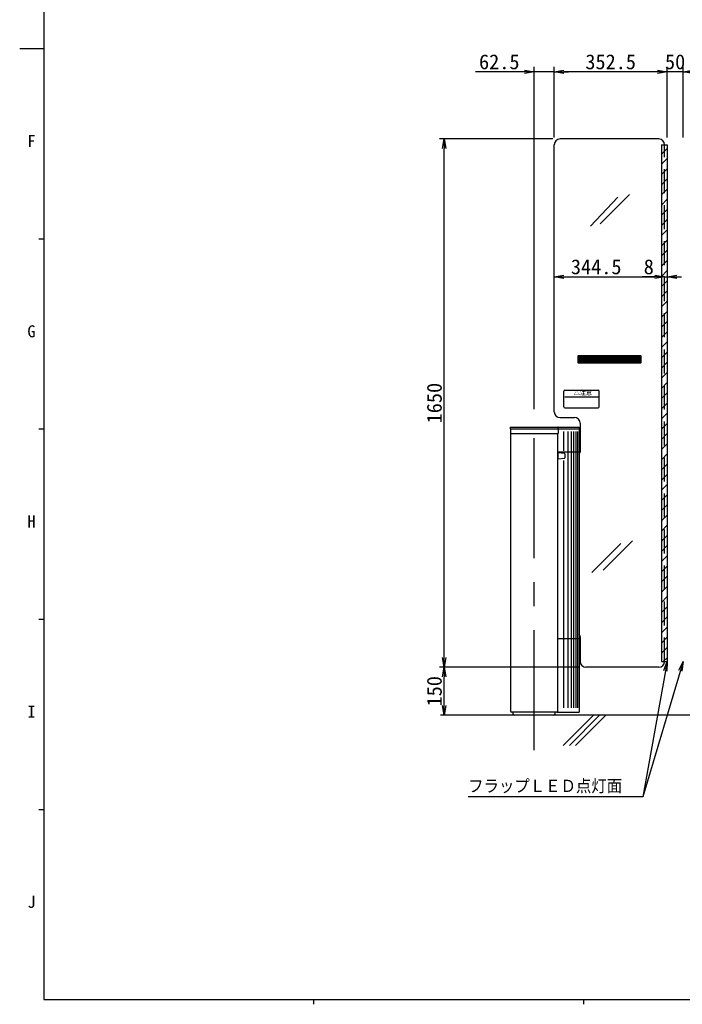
# Model space of a CAD drawing. Extents: x 10 to 587, y 5 to 411.
# Tile 1 of 8: x 10 to 148, y 9 to 214. Entities that reach past the tile are written whole.
import ezdxf
from ezdxf import colors
from ezdxf.entities.mleader import LeaderData, LeaderLine
from ezdxf.math import Vec2, Vec3

# ---------------------------------------------------------------- set-up
doc = ezdxf.new("R2010")
doc.units = 0
doc.header["$LTSCALE"] = 20
doc.linetypes.add('CENTER', pattern=[2, 1.25, -0.25, 0.25, -0.25])
doc.linetypes.add('HIDDEN', pattern=[0.375, 0.25, -0.125])
doc.layers.get('0').update_dxf_attribs({"linetype": 'CONTINUOUS'})
for name, color, linetype in [('MAIN10', 6, 'CONTINUOUS'), ('MAIN11', 1, 'CONTINUOUS'), ('WAKU10', 7, 'CONTINUOUS')]:
    doc.layers.add(name, color=color, linetype=linetype)
doc.styles.add('KNJYOKO', font='TXT', dxfattribs={"bigfont": 'BIGFONT'})
doc.dimstyles.new('MAIN1004', dxfattribs={"dimtxt": 3.1, "dimasz": 2, "dimexe": 1, "dimexo": 1.5, "dimgap": 0.09, "dimtad": 1, "dimlfac": 15, "dimdsep": 46, "dimtxsty": 'STANDARD', "dimcen": 0.09, "dimazin": 2, "dimtfac": 0.645161, "dimtdec": 4, "dimtmove": 0, "dimatfit": 3, "dimfxl": 1, "dimtvp": 0.66129, "dimtolj": 1, "dimtzin": 0, "dimarcsym": 0})

# ---------------------------------------------------------------- blocks, each defined once
blk = doc.blocks.new('_OPEN')
at = {"color": 0, "linetype": 'BYBLOCK', "lineweight": -2}
for p, q in [((-1, 0.166667), (0, 0)), ((0, 0), (-1, -0.166667)), ((0, 0), (-1, 0))]:
    blk.add_line(p, q, dxfattribs=at)
blk = doc.blocks.new('*D17')
at = {"layer": 'MAIN10', "color": 0, "linetype": 'BYBLOCK', "lineweight": -2}
for p, q in [((142.81, 203.19), (141.81, 203.19)), ((144.81, 189.49), (144.81, 204.19)), ((148.15, 203.19), (144.81, 203.19)), ((148.15, 189.49), (148.15, 204.19)), ((150.15, 203.19), (151.15, 203.19))]:
    blk.add_line(p, q, dxfattribs=at)
at = {"layer": 'MAIN10', "color": 0, "linetype": 'BYBLOCK', "xscale": 2, "yscale": 2, "zscale": 2}
for p, rotation in [((144.81, 203.19), 360), ((148.15, 203.19), 180)]:
    blk.add_blockref('_OPEN', p, dxfattribs=dict(at, rotation=rotation))
at = {"layer": 'MAIN10', "color": 0, "linetype": 'BYBLOCK', "insert": (146.48, 205.24), "char_height": 3.1, "attachment_point": 5, "line_spacing_factor": 0.667742}
blk.add_mtext('\\A1;50', dxfattribs=at)
blk = doc.blocks.new('*D18')
at = {"layer": 'MAIN10', "color": 0, "linetype": 'BYBLOCK', "lineweight": -2}
for p, q in [((121.31, 189.49), (121.31, 204.19)), ((142.81, 203.19), (123.31, 203.19)), ((144.81, 189.49), (144.81, 204.19))]:
    blk.add_line(p, q, dxfattribs=at)
at = {"layer": 'MAIN10', "color": 0, "linetype": 'BYBLOCK', "xscale": 2, "yscale": 2, "zscale": 2}
for p, rotation in [((121.31, 203.19), 180), ((144.81, 203.19), 360)]:
    blk.add_blockref('_OPEN', p, dxfattribs=dict(at, rotation=rotation))
at = {"layer": 'MAIN10', "color": 0, "linetype": 'BYBLOCK', "insert": (133.06, 205.24), "char_height": 3.1, "attachment_point": 5, "line_spacing_factor": 0.667742}
blk.add_mtext('\\A1;352.5', dxfattribs=at)
blk = doc.blocks.new('*D19')
at = {"layer": 'MAIN10', "color": 0, "linetype": 'BYBLOCK', "lineweight": -2}
for p, q in [((115.15, 203.19), (104.9, 203.19)), ((117.15, 132.92), (117.15, 204.19)), ((121.31, 203.19), (117.15, 203.19)), ((121.31, 189.49), (121.31, 204.19)), ((123.31, 203.19), (124.31, 203.19))]:
    blk.add_line(p, q, dxfattribs=at)
at = {"layer": 'MAIN10', "color": 0, "linetype": 'BYBLOCK', "xscale": 2, "yscale": 2, "zscale": 2}
for p, rotation in [((117.15, 203.19), 360), ((121.31, 203.19), 180)]:
    blk.add_blockref('_OPEN', p, dxfattribs=dict(at, rotation=rotation))
at = {"layer": 'MAIN10', "color": 0, "linetype": 'BYBLOCK', "insert": (109.87, 205.24), "char_height": 3.1, "attachment_point": 5, "line_spacing_factor": 0.667742}
blk.add_mtext('\\A1;62.5', dxfattribs=at)
blk = doc.blocks.new('*D22')
at = {"layer": 'MAIN10', "color": 0, "linetype": 'BYBLOCK', "lineweight": -2}
for p, q in [((126.41, 79.19), (97.41, 79.19)), ((98.41, 71.19), (98.41, 77.19))]:
    blk.add_line(p, q, dxfattribs=at)
at = {"layer": 'MAIN10', "color": 0, "linetype": 'BYBLOCK', "xscale": 2, "yscale": 2, "zscale": 2}
for p, rotation in [((98.41, 79.19), 90), ((98.41, 69.19), 270)]:
    blk.add_blockref('_OPEN', p, dxfattribs=dict(at, rotation=rotation))
at = {"layer": 'MAIN10', "color": 0, "linetype": 'BYBLOCK', "insert": (96.36, 74.19), "char_height": 3.1, "attachment_point": 5, "rotation": 90, "line_spacing_factor": 0.667742}
blk.add_mtext('\\A1;150', dxfattribs=at)
blk = doc.blocks.new('*D23')
at = {"layer": 'MAIN10', "color": 0, "linetype": 'BYBLOCK', "lineweight": -2}
for p, q in [((121.01, 189.19), (97.41, 189.19)), ((98.41, 81.19), (98.41, 187.19)), ((126.41, 79.19), (97.41, 79.19))]:
    blk.add_line(p, q, dxfattribs=at)
at = {"layer": 'MAIN10', "color": 0, "linetype": 'BYBLOCK', "xscale": 2, "yscale": 2, "zscale": 2}
for p, rotation in [((98.41, 189.19), 90), ((98.41, 79.19), 270)]:
    blk.add_blockref('_OPEN', p, dxfattribs=dict(at, rotation=rotation))
at = {"layer": 'MAIN10', "color": 0, "linetype": 'BYBLOCK', "insert": (96.36, 134.19), "char_height": 3.1, "attachment_point": 5, "rotation": 90, "line_spacing_factor": 0.667742}
blk.add_mtext('\\A1;1650', dxfattribs=at)
blk = doc.blocks.new('*D24')
at = {"layer": 'MAIN10', "color": 0, "linetype": 'BYBLOCK', "lineweight": -2}
blk.add_line((123.31, 160.5), (142.28, 160.5), dxfattribs=at)
at = {"layer": 'MAIN10', "color": 0, "linetype": 'BYBLOCK', "xscale": 2, "yscale": 2, "zscale": 2, "rotation": 180}
blk.add_blockref('_OPEN', (121.31, 160.5), dxfattribs=at)
at = {"layer": 'MAIN10', "color": 0, "linetype": 'BYBLOCK', "xscale": 2, "yscale": 2, "zscale": 2}
blk.add_blockref('_OPEN', (144.28, 160.5), dxfattribs=at)
at = {"layer": 'MAIN10', "color": 0, "linetype": 'BYBLOCK', "insert": (130.05, 162.55), "char_height": 3.1, "attachment_point": 5, "line_spacing_factor": 0.667742}
blk.add_mtext('\\A1;344.5', dxfattribs=at)
blk = doc.blocks.new('*D25')
at = {"layer": 'MAIN10', "color": 0, "linetype": 'BYBLOCK', "lineweight": -2}
for p, q in [((142.28, 160.5), (139.6, 160.5)), ((144.28, 160.5), (144.81, 160.5)), ((146.81, 160.5), (147.81, 160.5))]:
    blk.add_line(p, q, dxfattribs=at)
at = {"layer": 'MAIN10', "color": 0, "linetype": 'BYBLOCK', "xscale": 2, "yscale": 2, "zscale": 2}
blk.add_blockref('_OPEN', (144.28, 160.5), dxfattribs=at)
at = {"layer": 'MAIN10', "color": 0, "linetype": 'BYBLOCK', "xscale": 2, "yscale": 2, "zscale": 2, "rotation": 180}
blk.add_blockref('_OPEN', (144.81, 160.5), dxfattribs=at)
at = {"layer": 'MAIN10', "color": 0, "linetype": 'BYBLOCK', "insert": (141, 162.55), "char_height": 3.1, "attachment_point": 5, "line_spacing_factor": 0.667742}
blk.add_mtext('\\A1;8', dxfattribs=at)

msp = doc.modelspace()

# ---------------------------------------------------------------- hatches: boundary and pattern name
at = {"layer": 'MAIN10', "linetype": 'CONTINUOUS'}
h = msp.add_hatch(dxfattribs=at)
h.set_pattern_fill('CAE_H1', style=0)
h.set_pattern_definition([(45, (0, 0), (-1.06066, 1.06066), [])])
h.paths.add_polyline_path([(143.61432, 187.98663), (144.81432, 187.98663), (144.81432, 80.38663), (143.61432, 80.38663)])

# ---------------------------------------------------------------- linework, layer by layer
at = {"layer": 'MAIN10', "color": 3, "linetype": 'CONTINUOUS'}
for p, q in [((143.08098, 189.18663), (122.51432, 189.18663)), ((121.31432, 132.36663), (121.31432, 187.98663)), ((143.61432, 187.98663), (144.81432, 187.98663)), ((143.61432, 187.98663), (143.61432, 80.38663)), ((144.81432, 187.98663), (144.81432, 80.38663)), ((134.58313, 177.07675), (128.88607, 171.04636)), ((137.01474, 177.66034), (130.88708, 171.53268)), ((123.31432, 133.38663), (123.31432, 136.65329)), ((123.51432, 136.85329), (130.44765, 136.85329)), ((123.51432, 135.51996), (130.44765, 135.51996)), ((130.64765, 133.38663), (130.64765, 136.65329)), ((123.51432, 133.18663), (130.44765, 133.18663)), ((122.14765, 129.18663), (126.48098, 129.18663)), ((122.51432, 131.18663), (125.51432, 131.18663)), ((126.48098, 129.18663), (126.48098, 69.85329)), ((126.71432, 129.98663), (126.71432, 124.05329)), ((123.31432, 124.24116), (123.31432, 128.27729)), ((124.14765, 128.27729), (124.14765, 70.73248)), ((124.81432, 128.27729), (124.81432, 70.73248)), ((125.34765, 128.27729), (125.34765, 70.73248)), ((125.81432, 128.27729), (125.81432, 70.73248)), ((126.14765, 128.27729), (126.14765, 70.73248)), ((122.08098, 124.05329), (126.48098, 124.05329)), ((123.31432, 70.73248), (123.31432, 122.24315)), ((135.19411, 104.92906), (129.16372, 98.89866)), ((137.62572, 105.51264), (131.49806, 99.38498)), ((122.08098, 85.18663), (126.48098, 85.18663)), ((126.71432, 85.48663), (126.71432, 80.38663)), ((143.61432, 80.38663), (144.81432, 80.38663)), ((143.08098, 79.18663), (127.91432, 79.18663)), ((121.88004, 69.85329), (126.48098, 69.85329)), ((278.3713, 69.18663), (97.60997, 69.18663)), ((129.48367, 69.18663), (123.19347, 62.89643)), ((130.76614, 69.18072), (124.48185, 62.89643)), ((132.0486, 69.1748), (125.77023, 62.89643))]:
    msp.add_line(p, q, dxfattribs=at)
at = {"layer": 'MAIN10', "color": 3, "linetype": 'HIDDEN'}
msp.add_line((144.28098, 80.38663), (144.28098, 187.98663), dxfattribs=at)
at = {"layer": 'MAIN10', "color": 3, "linetype": 'CONTINUOUS'}
for centre, radius, start, end in [((122.51432, 187.98663), 1.2, 90, 180), ((143.08098, 187.98663), 1.2, 360, 450), ((123.51432, 136.65329), 0.2, 90, 180), ((130.44765, 136.65329), 0.2, 0, 90), ((123.51432, 133.38663), 0.2, 180, 270), ((130.44765, 133.38663), 0.2, 270, 360), ((122.51432, 132.38663), 1.2, 180, 270), ((125.51432, 129.98663), 1.2, 0, 90), ((125.91432, 124.05329), 0.8, 315.099472, 360), ((125.91432, 85.48663), 0.8, 0, 44.900528), ((127.91432, 80.38663), 1.2, 180, 270), ((143.08098, 80.38663), 1.2, 270, 360)]:
    msp.add_arc(centre, radius, start, end, dxfattribs=at)
at = {"layer": 'MAIN11', "color": 7, "linetype": 'CONTINUOUS'}
for p, q in [((126.31425, 142.58663), (126.31425, 144.05329)), ((126.38092, 144.11996), (139.24772, 144.11996)), ((126.44832, 142.65336), (126.44832, 143.98663)), ((126.44832, 143.98663), (126.58178, 143.98663)), ((126.58178, 143.98663), (126.58178, 142.65336)), ((126.91505, 142.65336), (126.91505, 143.98663)), ((126.91505, 143.98663), (127.04838, 143.98663)), ((127.04838, 143.98663), (127.04838, 142.65336)), ((127.38172, 142.65336), (127.38172, 143.98663)), ((127.38172, 143.98663), (127.51492, 143.98663)), ((127.51492, 143.98663), (127.51492, 142.65336)), ((127.84832, 142.65336), (127.84832, 143.98663)), ((127.84832, 143.98663), (127.98165, 143.98663)), ((127.98165, 143.98663), (127.98165, 142.65336)), ((128.31492, 142.65336), (128.31492, 143.98663)), ((128.31492, 143.98663), (128.44832, 143.98663)), ((128.44832, 143.98663), (128.44832, 142.65336)), ((128.78158, 142.65336), (128.78158, 143.98663)), ((128.78158, 143.98663), (128.91492, 143.98663)), ((128.91492, 143.98663), (128.91492, 142.65336)), ((129.24832, 142.65336), (129.24832, 143.98663)), ((129.24832, 143.98663), (129.38152, 143.98663)), ((129.38152, 143.98663), (129.38152, 142.65336)), ((129.71485, 142.65336), (129.71485, 143.98663)), ((129.71485, 143.98663), (129.84818, 143.98663)), ((129.84818, 143.98663), (129.84818, 142.65336)), ((130.18145, 142.65336), (130.18145, 143.98663)), ((130.18145, 143.98663), (130.31492, 143.98663)), ((130.31492, 143.98663), (130.31492, 142.65336)), ((130.64818, 142.65336), (130.64818, 143.98663)), ((130.64818, 143.98663), (130.78145, 143.98663)), ((130.78145, 143.98663), (130.78145, 142.65336)), ((131.11485, 142.65336), (131.11485, 143.98663)), ((131.11485, 143.98663), (131.24805, 143.98663)), ((131.24805, 143.98663), (131.24805, 142.65336)), ((131.58138, 142.65336), (131.58138, 143.98663)), ((131.58138, 143.98663), (131.71478, 143.98663)), ((131.71478, 143.98663), (131.71478, 142.65336)), ((132.04805, 142.65336), (132.04805, 143.98663)), ((132.04805, 143.98663), (132.18145, 143.98663)), ((132.18145, 143.98663), (132.18145, 142.65336)), ((132.51472, 142.65336), (132.51472, 143.98663)), ((132.51472, 143.98663), (132.64805, 143.98663)), ((132.64805, 143.98663), (132.64805, 142.65336)), ((132.98145, 142.65336), (132.98145, 143.98663)), ((132.98145, 143.98663), (133.11465, 143.98663)), ((133.11465, 143.98663), (133.11465, 142.65336)), ((133.44798, 142.65336), (133.44798, 143.98663)), ((133.44798, 143.98663), (133.58132, 143.98663)), ((133.58132, 143.98663), (133.58132, 142.65336)), ((133.91458, 142.65336), (133.91458, 143.98663)), ((133.91458, 143.98663), (134.04805, 143.98663)), ((134.04805, 143.98663), (134.04805, 142.65336)), ((134.38132, 142.65336), (134.38132, 143.98663)), ((134.38132, 143.98663), (134.51458, 143.98663)), ((134.51458, 143.98663), (134.51458, 142.65336)), ((134.84798, 142.65336), (134.84798, 143.98663)), ((134.84798, 143.98663), (134.98118, 143.98663)), ((134.98118, 143.98663), (134.98118, 142.65336)), ((135.31458, 142.65336), (135.31458, 143.98663)), ((135.31458, 143.98663), (135.44792, 143.98663)), ((135.44792, 143.98663), (135.44792, 142.65336)), ((135.78118, 142.65336), (135.78118, 143.98663)), ((135.78118, 143.98663), (135.91458, 143.98663)), ((135.91458, 143.98663), (135.91458, 142.65336)), ((136.24785, 142.65336), (136.24785, 143.98663)), ((136.24785, 143.98663), (136.38118, 143.98663)), ((136.38118, 143.98663), (136.38118, 142.65336)), ((136.71458, 142.65336), (136.71458, 143.98663)), ((136.71458, 143.98663), (136.84778, 143.98663)), ((136.84778, 143.98663), (136.84778, 142.65336)), ((137.18112, 142.65336), (137.18112, 143.98663)), ((137.18112, 143.98663), (137.31445, 143.98663)), ((137.31445, 143.98663), (137.31445, 142.65336)), ((137.64772, 142.65336), (137.64772, 143.98663)), ((137.64772, 143.98663), (137.78118, 143.98663)), ((137.78118, 143.98663), (137.78118, 142.65336)), ((138.11445, 142.65336), (138.11445, 143.98663)), ((138.11445, 143.98663), (138.24772, 143.98663)), ((138.24772, 143.98663), (138.24772, 142.65336)), ((138.58112, 142.65336), (138.58112, 143.98663)), ((138.58112, 143.98663), (138.71432, 143.98663)), ((138.71432, 143.98663), (138.71432, 142.65336)), ((139.04772, 142.65336), (139.04772, 143.98663)), ((139.04772, 143.98663), (139.18105, 143.98663)), ((139.18105, 143.98663), (139.18105, 142.65336)), ((139.31432, 144.05329), (139.31432, 142.58663)), ((139.24772, 142.51997), (126.38092, 142.51997)), ((126.58178, 142.65336), (126.44832, 142.65336)), ((127.04838, 142.65336), (126.91505, 142.65336)), ((127.51492, 142.65336), (127.38172, 142.65336)), ((127.98165, 142.65336), (127.84832, 142.65336)), ((128.44832, 142.65336), (128.31492, 142.65336)), ((128.91492, 142.65336), (128.78158, 142.65336)), ((129.38152, 142.65336), (129.24832, 142.65336)), ((129.84818, 142.65336), (129.71485, 142.65336)), ((130.31492, 142.65336), (130.18145, 142.65336)), ((130.78145, 142.65336), (130.64818, 142.65336)), ((131.24805, 142.65336), (131.11485, 142.65336)), ((131.71478, 142.65336), (131.58138, 142.65336)), ((132.18145, 142.65336), (132.04805, 142.65336)), ((132.64805, 142.65336), (132.51472, 142.65336)), ((133.11465, 142.65336), (132.98145, 142.65336)), ((133.58132, 142.65336), (133.44798, 142.65336)), ((134.04805, 142.65336), (133.91458, 142.65336)), ((134.51458, 142.65336), (134.38132, 142.65336)), ((134.98118, 142.65336), (134.84798, 142.65336)), ((135.44792, 142.65336), (135.31458, 142.65336)), ((135.91458, 142.65336), (135.78118, 142.65336)), ((136.38118, 142.65336), (136.24785, 142.65336)), ((136.84778, 142.65336), (136.71458, 142.65336)), ((137.31445, 142.65336), (137.18112, 142.65336)), ((137.78118, 142.65336), (137.64772, 142.65336)), ((138.24772, 142.65336), (138.11445, 142.65336)), ((138.71432, 142.65336), (138.58112, 142.65336)), ((139.18105, 142.65336), (139.04772, 142.65336)), ((112.16765, 129.18663), (112.14765, 129.16663)), ((112.16765, 129.18663), (122.0727, 129.18663)), ((122.12765, 129.18663), (122.0727, 129.18663)), ((122.12765, 129.18663), (122.14765, 129.16663)), ((112.14765, 129.16663), (112.14765, 128.87329)), ((112.14765, 128.87329), (112.16765, 128.85329)), ((112.16765, 128.85329), (122.12765, 128.85329)), ((112.18098, 128.85329), (112.18098, 127.85329)), ((112.18098, 127.85329), (122.11432, 127.85329)), ((112.21432, 127.85329), (112.21432, 70.05333)), ((122.08098, 70.05333), (122.08098, 127.85329)), ((122.11432, 128.85329), (122.11432, 127.85329)), ((122.14765, 128.87329), (122.12765, 128.85329)), ((122.14765, 128.87329), (122.14765, 129.16663)), ((122.17802, 128.85329), (126.48098, 128.85329)), ((123.48702, 123.69214), (122.08098, 123.81996)), ((122.08098, 123.81996), (122.08098, 123.75302)), ((122.08098, 123.75302), (122.08098, 122.6869)), ((123.51962, 123.24565), (123.51938, 123.21662)), ((123.51938, 123.21662), (123.51975, 123.18776)), ((123.52044, 123.27411), (123.51962, 123.24565)), ((123.51975, 123.18776), (123.52071, 123.15942)), ((123.52109, 123.28875), (123.52044, 123.27411)), ((123.52168, 123.29853), (123.52069, 123.27963)), ((123.52071, 123.15942), (123.52222, 123.13149)), ((123.52264, 123.31472), (123.52109, 123.28875)), ((123.52222, 123.13149), (123.52422, 123.10448)), ((123.52476, 123.34162), (123.52264, 123.31472)), ((123.52422, 123.10448), (123.52661, 123.07887)), ((123.52724, 123.36712), (123.52476, 123.34162)), ((123.52661, 123.07887), (123.52931, 123.05455)), ((123.53001, 123.39114), (123.52724, 123.36712)), ((123.52931, 123.05455), (123.53219, 123.03196)), ((123.53292, 123.41328), (123.53001, 123.39114)), ((123.53219, 123.03196), (123.53509, 123.01167)), ((123.53584, 123.43317), (123.53292, 123.41328)), ((123.53862, 123.45065), (123.53584, 123.43317)), ((123.54118, 123.46561), (123.53862, 123.45065)), ((123.54336, 123.4777), (123.54118, 123.46561)), ((123.54508, 123.48687), (123.54336, 123.4777)), ((123.54627, 123.49305), (123.54508, 123.48687)), ((123.54686, 123.49602), (123.54627, 123.49305)), ((123.54696, 123.49656), (123.54686, 123.49602)), ((123.54765, 123.62575), (123.54765, 123.50291)), ((122.08098, 122.61996), (123.48702, 122.74778)), ((122.08098, 122.6869), (122.08098, 122.61996)), ((123.53509, 123.01167), (123.53794, 122.99346)), ((123.53794, 122.99346), (123.54058, 122.97776)), ((123.54058, 122.97776), (123.54286, 122.96493)), ((123.54286, 122.96493), (123.54471, 122.95498)), ((123.54471, 122.95498), (123.54606, 122.94796)), ((123.54606, 122.94796), (123.54685, 122.94394)), ((123.54632, 122.94666), (123.54679, 122.94426)), ((123.54679, 122.94426), (123.54697, 122.94331)), ((123.54685, 122.94394), (123.54701, 122.94309)), ((123.54697, 122.94331), (123.54699, 122.9432)), ((123.54701, 122.94309), (123.54704, 122.94295)), ((123.54704, 122.94295), (123.54706, 122.94284)), ((123.54706, 122.94284), (123.5471, 122.94265)), ((123.5471, 122.94265), (123.54714, 122.94242)), ((123.54714, 122.94242), (123.54719, 122.9421)), ((123.54719, 122.9421), (123.54733, 122.9412)), ((123.54733, 122.9412), (123.54754, 122.9393)), ((123.54754, 122.9393), (123.54751, 122.93703)), ((123.54765, 122.93701), (123.54765, 122.81418)), ((112.41392, 69.9533), (112.41352, 69.8533)), ((112.41352, 69.8533), (112.41432, 69.85329)), ((112.41392, 69.9533), (112.41432, 69.95329)), ((112.41479, 69.85329), (112.41432, 69.85329)), ((112.41479, 69.85329), (112.41435, 69.8533)), ((121.88004, 69.85329), (112.41479, 69.85329)), ((112.77432, 69.78663), (112.77432, 69.85329)), ((112.77432, 69.3871), (112.77432, 69.78663)), ((121.44098, 69.78663), (121.44098, 69.85329)), ((121.44098, 69.78663), (121.44098, 69.3871)), ((121.88095, 69.8533), (121.88004, 69.85329)), ((121.88004, 69.85329), (121.88095, 69.85329)), ((112.77432, 69.3871), (112.77432, 69.38666)), ((112.77432, 69.3871), (112.77432, 69.38663)), ((112.77432, 69.38583), (112.77432, 69.38663)), ((112.87432, 69.38623), (112.87432, 69.38663)), ((121.13428, 69.18663), (113.08102, 69.18663)), ((121.44098, 69.38666), (121.44098, 69.3871)), ((121.44098, 69.38663), (121.44098, 69.3871)), ((121.44098, 69.38663), (121.44098, 69.38583))]:
    msp.add_line(p, q, dxfattribs=at)
at = {"layer": 'MAIN11', "color": 3, "linetype": 'CENTER'}
msp.add_line((117.14765, 61.88788), (117.14765, 131.42069), dxfattribs=at)
at = {"layer": 'MAIN11', "color": 7, "linetype": 'CONTINUOUS'}
for centre, radius, start, end in [((126.38348, 144.05077), 0.06926, 92.096427, 177.883803), ((139.24511, 144.05075), 0.06927, 2.130487, 87.869503), ((126.38352, 142.58922), 0.0693, 182.148802, 267.870968), ((139.24511, 142.5892), 0.06927, 272.130497, 357.869513), ((123.48098, 123.62575), 0.06667, 0.099883, 84.8055711), ((123.4945, 123.50505), 0.05318, 346.2542614, 357.699225), ((123.48098, 122.81418), 0.06667, 275.1944289, 359.9333429), ((112.41432, 70.05329), 0.2, 180, 269.7718215), ((121.88098, 70.05329), 0.2, 270, 360), ((112.97432, 69.38663), 0.2, 180.2281785, 270), ((121.24098, 69.38663), 0.2, 270, 359.7718215)]:
    msp.add_arc(centre, radius, start, end, dxfattribs=at)
at = {"layer": 'WAKU10', "color": 3, "linetype": 'CONTINUOUS'}
for p, q in [((15, 406), (15, 10)), ((10, 208), (15, 208)), ((14, 168.4), (15, 168.4)), ((14, 128.8), (15, 128.8)), ((14, 89.2), (15, 89.2)), ((14, 49.6), (15, 49.6)), ((15, 10), (577, 10)), ((71.2, 10), (71.2, 9)), ((127.4, 10), (127.4, 9))]:
    msp.add_line(p, q, dxfattribs=at)

# ---------------------------------------------------------------- texts
at = {"layer": 'MAIN10', "color": 1, "linetype": 'CONTINUOUS', "insert": (125.36647, 136.7107), "char_height": 1, "attachment_point": 1, "line_spacing_factor": 0.672, "style": 'KNJYOKO'}
msp.add_mtext('{\\H0.91x;{△注意}}', dxfattribs=at)
at = {"layer": 'MAIN10', "color": 7, "linetype": 'CONTINUOUS', "insert": (103.39355, 55.83677), "char_height": 3.0999999, "attachment_point": 1, "line_spacing_factor": 0.667742, "style": 'KNJYOKO'}
msp.add_mtext('{\\H0.94x;{フラップＬＥＤ点灯面}}', dxfattribs=at)
at = {"layer": 'WAKU10', "color": 12, "linetype": 'CONTINUOUS', "char_height": 3.0999999, "attachment_point": 1, "line_spacing_factor": 0.667742}
for s, insert in [('{\\H0.81x;{F}}', (11.61101, 189.99742)), ('{\\H0.81x;{G}}', (11.61101, 150.39742)), ('{\\H0.81x;{H}}', (11.61101, 110.79742)), ('{\\H0.81x;{I}}', (11.61101, 71.19742)), ('{\\H0.81x;{J}}', (11.61101, 31.59742))]:
    msp.add_mtext(s, dxfattribs=dict(at, insert=insert))

# ---------------------------------------------------------------- dimensions: what is measured, and where the dimension line sits
at = {"layer": 'MAIN10', "color": 7, "linetype": 'CONTINUOUS'}
for base, p1, p2, override, picture, middle in [((121.31432, 203.18663), (117.14765, 131.42069), (121.31432, 187.98663), {"dimasz": 2, "dimblk1": 'OPEN', "dimblk2": 'OPEN', "dimsah": 1, "dimatfit": 0}, '*D19', (109.87273, 203.68663)), ((144.28098, 160.50447), (144.81432, 187.98663), (144.28098, 80.38663), {"dimasz": 2, "dimblk1": 'OPEN', "dimblk2": 'OPEN', "dimsah": 1, "dimatfit": 0}, '*D25', (140.99998, 161.00447)), ((121.31432, 160.50447), (144.28098, 80.38663), (121.31432, 132.36663), {"dimasz": 2, "dimblk1": 'OPEN', "dimblk2": 'OPEN', "dimsah": 1}, '*D24', (130.05295, 161.00447))]:
    dim = msp.add_linear_dim(base=base, p1=p1, p2=p2, dimstyle='MAIN1004', override=override, dxfattribs=at)
    dim.commit()
    dim.dimension.update_dxf_attribs({"geometry": picture, "text_midpoint": middle, "dimtype": 160})
for base, p1, p2, override, picture, middle in [((144.81432, 203.18663), (121.31432, 187.98663), (144.81432, 187.98663), {"dimasz": 2, "dimblk1": 'OPEN', "dimblk2": 'OPEN', "dimsah": 1}, '*D18', (133.06432, 203.68663)), ((148.14765, 203.18663), (144.81432, 187.98663), (148.14765, 187.98663), {"dimasz": 2, "dimblk1": 'OPEN', "dimblk2": 'OPEN', "dimsah": 1, "dimatfit": 0}, '*D17', (146.48098, 203.68663))]:
    dim = msp.add_linear_dim(base=base, p1=p1, p2=p2, dimstyle='MAIN1004', override=override, dxfattribs=at)
    dim.commit()
    dim.dimension.update_dxf_attribs({"geometry": picture, "text_midpoint": middle})
for base, p1, p2, picture, middle in [((98.41432, 79.18663), (122.51432, 189.18663), (127.91432, 79.18663), '*D23', (97.91432, 134.18663)), ((98.41432, 69.18663), (127.91432, 79.18663), (278.3713, 69.18663), '*D22', (97.91432, 74.18663))]:
    dim = msp.add_linear_dim(base=base, p1=p1, p2=p2, angle=90, dimstyle='MAIN1004', override={"dimasz": 2, "dimblk1": 'OPEN', "dimblk2": 'OPEN', "dimsah": 1}, dxfattribs=at)
    dim.commit()
    dim.dimension.update_dxf_attribs({"geometry": picture, "text_midpoint": middle})

# ---------------------------------------------------------------- leaders
at = {"layer": 'MAIN10', "color": 7, "linetype": 'CONTINUOUS', "annotation_type": 0, "has_hookline": 1, "hookline_direction": 1, "text_width": 34.419}
msp.add_leader([(148.14765, 80.38663), (139.73955, 52.23677), (137.81255, 52.23677)], dimstyle='MAIN1004', override={"dimasz": 2, "dimgap": 0, "dimtad": 1, "dimldrblk": 'OPEN'}, dxfattribs=at)
at = {"layer": 'MAIN10', "color": 7, "linetype": 'CONTINUOUS'}
ml = msp.add_multileader_mtext('STANDARD', dxfattribs=at)
ml.set_content('')
ml.set_leader_properties(color=7, linetype='CONTINUOUS', lineweight=-1)
ml.set_arrow_properties(name='OPEN')
ml.build(insert=Vec2(0, 0))
ml.multileader.update_dxf_attribs({"has_dogleg": 0, "text_left_attachment_type": 6, "dogleg_length": 0, "arrow_head_size": 2})
ctx = ml.context
ctx.base_point, ctx.char_height, ctx.arrow_head_size, ctx.landing_gap_size = Vec3(0, 0), 0, 2, 0
ctx.left_attachment, ctx.right_attachment = 0, 0
notes = []
notes.append((ctx, [(0, (1, 0, 0), (139.73955, 52.23677), (1, 0), 0, [(0, [(144.81432, 80.38663)], 0, [])])]))
ctx.mtext, ml.multileader.dxf.content_type = None, 0
for ctx, leaders in notes:
    for number, flags, end, landing, length, lines in leaders:
        leader = LeaderData()
        leader.index, (leader.has_last_leader_line, leader.has_dogleg_vector, leader.attachment_direction) = number, flags
        leader.last_leader_point, leader.dogleg_vector, leader.dogleg_length = Vec3(end), Vec3(landing), length
        for number, points, colour, breaks in lines:
            line = LeaderLine()
            line.index, line.vertices, line.color, line.breaks = number, Vec3.list(points), colors.encode_raw_color(colour), breaks
            leader.lines.append(line)
        ctx.leaders.append(leader)

doc.saveas('drawing.dxf')
